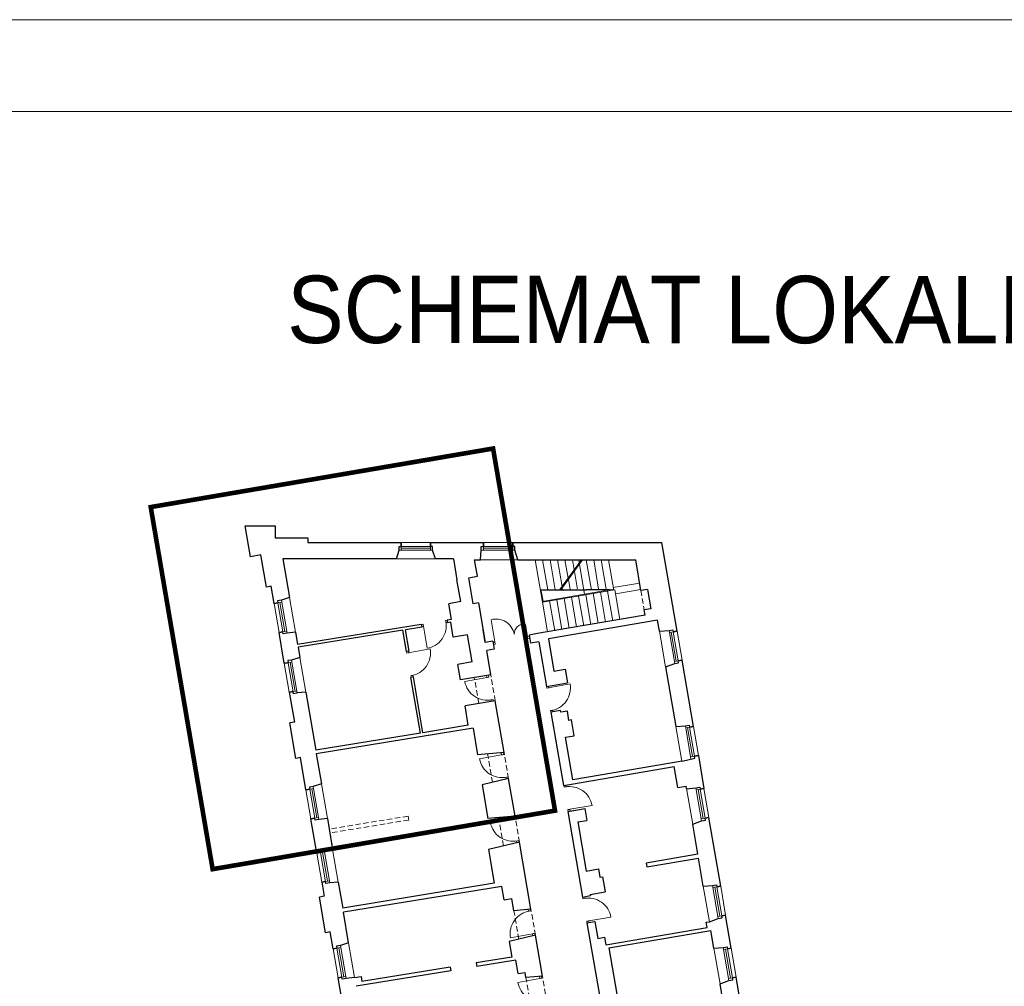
# Model space of a CAD drawing. Header units: centimetres. Extents: x 690840 to 714026, y 27673 to 40762.
# Tile 47 of 162: x 695279 to 695467, y 40578 to 40762. Entities that reach past the tile are written whole.
import ezdxf

# ---------------------------------------------------------------- set-up
doc = ezdxf.new("R2010")
doc.units = ezdxf.units.CM
doc.linetypes.add('DASHED', pattern=[19.05, 12.7, -6.35])
for name, color, linetype, lineweight in [('Drzwi i okna', 51, 'Continuous', 9), ('Opis', 102, 'Continuous', 9), ('Przekrojowa', 253, 'Continuous', 25), ('Ramka', 255, 'Continuous', 9), ('S3_obrys zakresu', 1, 'Continuous', 5), ('Widokowa', 140, 'Continuous', 9)]:
    doc.layers.add(name, color=color, linetype=linetype, lineweight=lineweight)
doc.layers.add('Obrys powierzchni', color=50, linetype='Continuous', lineweight=9, plot=False)
doc.styles.add('ARIELCE', font='arial.ttf', dxfattribs={"width": 0.9})

# ---------------------------------------------------------------- blocks, each defined once
blk = doc.blocks.new('zw$2918')
at = {"layer": 'Drzwi i okna', "color": 0}
for p, q in [((677.6, -373.9), (670.5, -375.1)), ((679, -382.8), (677.6, -373.9)), ((763.4, -360), (769.2, -359.1)), ((764.8, -368.9), (763.4, -360)), ((764.7, -367.9), (770.3, -367)), ((950.2, -441.6), (936.3, -357.3)), ((671.9, -383), (678.9, -381.8)), ((678.9, -381.8), (692.5, -466.2)), ((1076.8, -429.8), (1067.9, -376)), ((950.2, -441.6), (943.7, -442.7)), ((950.2, -441.6), (951.7, -450.5)), ((1075.3, -420.9), (1081.8, -419.8)), ((1075.3, -420.9), (1076.8, -429.8)), ((1076.8, -429.8), (1083.3, -428.7)), ((615.9, -484.8), (614.8, -478.3)), ((624.8, -483.3), (615.9, -484.8)), ((620.3, -484.1), (704.4, -468.5)), ((623.8, -483.5), (622.7, -477)), ((951.7, -450.5), (945.2, -451.6)), ((639.5, -569), (630.7, -570.5)), ((630.7, -570.5), (631.8, -576.8)), ((639.7, -575.5), (638.6, -569.1)), ((920.3, -577.2), (836.2, -592.7)), ((919, -570.3), (920.3, -577.2)), ((919.3, -577.4), (928.1, -575.7)), ((928.1, -575.7), (926.8, -568.6)), ((1148.8, -617.6), (1147.7, -611.1)), ((1157.7, -616.2), (1148.8, -617.6)), ((1153.2, -616.9), (1237.4, -602)), ((1156.7, -616.3), (1155.6, -609.8)), ((935, -662.8), (943.9, -661.2)), ((936, -662.7), (937, -668.3)), ((943.9, -661.2), (944.9, -667)), ((1171.8, -701.9), (1162.9, -703.4)), ((1162.9, -703.4), (1164, -709.8)), ((1171.8, -708.5), (1170.8, -702.1)), ((976.6, -872), (892.5, -887.5)), ((975.4, -865.1), (976.6, -872)), ((975.6, -872.2), (984.5, -870.6)), ((984.5, -870.6), (983.2, -863.5)), ((991.4, -957.7), (1000.2, -956.1)), ((992.3, -957.5), (993.4, -963.1)), ((1000.2, -956.1), (1001.3, -961.8)), ((1214.4, -995), (1213.3, -988.5)), ((1223.3, -993.5), (1214.4, -995)), ((1222.3, -993.7), (1221.2, -987.2)), ((1237.4, -1079.3), (1228.5, -1080.7)), ((1228.5, -1080.7), (1229.6, -1087.1)), ((1236.4, -1079.4), (1320.8, -1065.5)), ((1237.5, -1085.8), (1236.4, -1079.4)), ((1018.1, -1114.5), (934, -1130)), ((1016.6, -1106.5), (1018.1, -1114.5)), ((1017.1, -1114.7), (1026, -1113.1)), ((1026, -1113.1), (1024.7, -1106)), ((1032.8, -1200.2), (1041.7, -1198.5)), ((1041.7, -1198.5), (1042.8, -1204.4)), ((1033.8, -1200), (1035, -1206.3)), ((1286.2, -1419.9), (1285.2, -1413.4)), ((1295.1, -1418.5), (1286.2, -1419.9)), ((1294.1, -1418.6), (1293, -1412.1)), ((1079.3, -1467.8), (1078.1, -1461.3)), ((1087.1, -1466.4), (1086.1, -1460.7)), ((1078.3, -1468), (1087.1, -1466.4)), ((1308.2, -1504.4), (1392.6, -1490.5)), ((1309.2, -1504.2), (1300.4, -1505.7)), ((1300.4, -1505.7), (1301.4, -1512.1)), ((1309.3, -1510.8), (1308.2, -1504.4)), ((1094.6, -1553.4), (1010.4, -1568.4)), ((1093.6, -1553.5), (1102.4, -1552)), ((1095.9, -1561.1), (1094.6, -1553.4)), ((1102.4, -1552), (1103.7, -1559.1)), ((1122.3, -1723.7), (1038.2, -1739.1)), ((1120.8, -1715.6), (1122.3, -1723.7)), ((1121.3, -1723.8), (1130.1, -1722.2)), ((1130.1, -1722.2), (1128.8, -1714.9))]:
    blk.add_line(p, q, dxfattribs=at)
at = {"layer": 'Drzwi i okna', "color": 0, "ltscale": 1.6}
for centre, radius, start, end in [((678.9, -380.6), 86.7, 279.0709, 10.6815), ((954.4, -427), 72.1, 11.9188, 104.5567), ((1059.5, -409.7), 34.7, 75.9366, 184.1291), ((619.1, -484.5), 86.7, 278.9985, 10.6091), ((921.5, -577.1), 86.7, 190.2929, 281.9036), ((1152, -617.3), 86.7, 278.5629, 10.1735), ((977.9, -872), 86.7, 190.2929, 281.9036), ((1235.2, -1079.4), 86.7, 9.2331, 100.8437), ((1019.4, -1114.5), 86.7, 190.2929, 281.9036), ((1307, -1504.4), 86.7, 9.2331, 100.8437), ((1095.7, -1553), 86.7, 98.6519, 190.2626), ((1123.5, -1723.6), 86.7, 190.2929, 281.9036)]:
    blk.add_arc(centre, radius, start, end, dxfattribs=at)
at = {"layer": 'Drzwi i okna', "color": 0}
for centre, start, end in [((755.5, -366), 187.546, 190.8446), ((621.9, -492.7), 278.1438, 281.4424), ((937.8, -653.4), 98.7681, 102.0666), ((1154.7, -625.5), 277.7082, 281.0068), ((994.1, -948.3), 98.7681, 102.0666), ((1220.4, -1002.9), 277.7082, 281.0068), ((1035.6, -1190.7), 98.7681, 102.0666), ((1292.2, -1427.9), 277.7082, 281.0068), ((1084.2, -1475.9), 278.4889, 281.7875), ((1139.7, -1799.9), 98.7681, 102.0666)]:
    blk.add_arc(centre, 78.2, start, end, dxfattribs=at)
at = {"layer": 'Przekrojowa', "color": 0, "ltscale": 1.6}
for p, q in [((20.1, -117.3), (0, 0)), ((0, 0), (115, 0)), ((115, 0), (115, -45)), ((115, -45), (239, -45)), ((239, -45), (239, -63)), ((239, -63), (594, -63)), ((706, -63), (907, -63)), ((1019, -63), (1586.8, -63)), ((1644.6, -401), (1586.8, -63)), ((60.2, -110.4), (20.1, -117.3)), ((81.1, -232.8), (60.2, -110.4)), ((575.7, -125), (586.2, -92.8)), ((724.3, -125), (713.8, -92.8)), ((896.4, -129.9), (899.2, -92.8)), ((1038.1, -129.9), (1026.8, -92.8)), ((575.7, -125), (143.8, -125)), ((143.8, -125), (169.2, -273.1)), ((792.8, -125), (724.3, -125)), ((792.8, -125), (806.6, -205.4)), ((884.5, -192.1), (873.9, -129.9)), ((873.9, -129.9), (896.4, -129.9)), ((1038.1, -129.9), (1048.7, -129.9)), ((1048.7, -129.9), (1487.3, -129.9)), ((1506.9, -246.1), (1487.3, -129.9)), ((820.8, -288.6), (806.6, -205.4)), ((852, -197.7), (884.5, -192.1)), ((868.8, -296.3), (852, -197.7)), ((98.9, -229.8), (81.1, -232.8)), ((110.2, -295.8), (98.9, -229.8)), ((1531.7, -241.8), (1506.9, -246.1)), ((1531.7, -241.8), (1544.4, -315.9)), ((169.2, -273.1), (138.2, -283.2)), ((820.8, -288.6), (776, -296.3)), ((786.2, -356.1), (776, -296.3)), ((888.5, -292.9), (868.8, -296.3)), ((888.5, -292.9), (914.4, -444.3)), ((1544.4, -315.9), (1519.4, -320.2)), ((1522.7, -340.3), (1519.4, -320.2)), ((786.2, -356.1), (769.2, -358.9)), ((769.2, -358.9), (770.9, -369)), ((782.8, -367), (770.9, -369)), ((792.5, -424.2), (782.8, -367)), ((1570.5, -359.3), (1154.5, -430.4)), ((1522.7, -340.3), (1231.6, -390.1)), ((1577.8, -400.7), (1570.5, -359.3)), ((149.1, -523.5), (129, -406.2)), ((191.8, -405.2), (159.6, -408.7)), ((191.8, -405.2), (199.8, -452.3)), ((670.5, -375.1), (199.8, -452.3)), ((600.2, -397), (201.5, -462.3)), ((614.1, -478.4), (600.2, -397)), ((672.2, -385.2), (610.1, -395.3)), ((624, -476.8), (610.1, -395.3)), ((670.5, -375.1), (672.2, -385.2)), ((914.4, -444.3), (906.1, -395.8)), ((1112.7, -410.4), (1081.1, -415.8)), ((1231.6, -390.1), (1112.7, -410.4)), ((1577.8, -400.7), (1613.9, -398.4)), ((846.8, -414.9), (792.5, -424.2)), ((864.5, -518.4), (846.8, -414.9)), ((943.1, -439.4), (914.4, -444.3)), ((943.1, -439.4), (948.3, -470)), ((1081.1, -415.8), (1086.3, -446.4)), ((1117.9, -441), (1086.3, -446.4)), ((1117.9, -441), (1147.1, -611.2)), ((1154.5, -430.4), (1175.6, -553.6)), ((201.5, -462.3), (208.1, -500.8)), ((624, -476.8), (614.1, -478.4)), ((948.3, -470), (919.7, -474.9)), ((935.4, -567.2), (919.7, -474.9)), ((208.1, -500.8), (177.1, -510.9)), ((864.5, -518.4), (810.2, -527.7)), ((1600.9, -536.9), (1635.4, -524.1)), ((1706.6, -763.8), (1663.4, -511.4)), ((820.4, -586.8), (810.2, -527.7)), ((1175.6, -553.6), (1218.5, -546.3)), ((1218.5, -546.3), (1227.3, -597.5)), ((1600.9, -536.9), (1639.6, -763.5)), ((640.8, -575.3), (631, -576.9)), ((667.3, -789.3), (631, -576.9)), ((677.2, -787.7), (640.8, -575.3)), ((935.4, -567.2), (820.4, -586.8)), ((1147.1, -611.2), (1227.3, -597.5)), ((168, -633.9), (187.4, -747.3)), ((230.7, -632.9), (198.5, -636.4)), ((230.7, -632.9), (268.6, -854.6)), ((952.3, -665.7), (837.2, -685.4)), ((986, -863), (952.3, -665.7)), ((849.8, -759.3), (837.2, -685.4)), ((1201.3, -703.4), (1164, -709.8)), ((1164, -709.8), (1211.7, -988.7)), ((1202.4, -709.9), (1201.3, -703.4)), ((1226.8, -705.7), (1202.4, -709.9)), ((1232.8, -740.6), (1226.8, -705.7)), ((187.4, -747.3), (169.6, -750.3)), ((1242.7, -738.9), (1232.8, -740.6)), ((1253, -799.1), (1242.7, -738.9)), ((192.7, -885.4), (169.6, -750.3)), ((867.8, -770.8), (271, -868.7)), ((849.8, -759.3), (677.2, -787.7)), ((867.8, -770.8), (885.2, -872.3)), ((1639.6, -763.5), (1676, -761.1)), ((667.3, -789.3), (268.6, -854.6)), ((1182.4, -817.2), (1182.4, -817.2)), ((1219.4, -804.8), (1253, -799.1)), ((1247.4, -967.4), (1219.4, -804.8)), ((210.4, -882.3), (192.7, -885.4)), ((231.5, -1005.5), (210.4, -882.3)), ((271, -868.7), (290.5, -982.8)), ((986, -863), (885.2, -872.3)), ((1663.3, -896.3), (1247.4, -967.4)), ((1725.5, -874.2), (1747, -1000.4)), ((1242.1, -983.5), (1633.1, -916.7)), ((1646.8, -996.7), (1633.1, -916.7)), ((1002.9, -961.6), (902.6, -986)), ((1027.5, -1105.5), (1002.9, -961.6)), ((290.5, -982.8), (259.5, -992.9)), ((902.6, -986), (924.6, -1115)), ((1211.7, -988.7), (1242.1, -983.5)), ((1646.8, -996.7), (1679.4, -991.1)), ((1681, -1001), (1679.4, -991.1)), ((1681, -1001), (1716.4, -997.7)), ((1228.6, -1087.3), (1259, -1082.1)), ((1228.6, -1087.3), (1248.8, -1083.8)), ((1259, -1082.1), (1293.5, -1076.2)), ((1293.5, -1076.2), (1301.3, -1121.5)), ((272.8, -1247), (250.4, -1115.9)), ((313.1, -1114.9), (280.9, -1118.4)), ((313.1, -1114.9), (331.8, -1224.3)), ((1027.5, -1105.5), (924.6, -1115)), ((1228.6, -1087.3), (1284.5, -1413.5)), ((1266.8, -1127.4), (1301.3, -1121.5)), ((1704.1, -1135.7), (1737.9, -1123.4)), ((1810.6, -1372), (1765.9, -1110.8)), ((1266.8, -1127.4), (1298.9, -1314.7)), ((1723.7, -1250.3), (1704.1, -1135.7)), ((331.8, -1224.3), (300.8, -1234.4)), ((328.7, -1206.3), (331.8, -1224.3)), ((1044.3, -1204), (926.5, -1232.8)), ((926.5, -1232.8), (948.4, -1361.1)), ((1088.2, -1460.3), (1044.3, -1204)), ((1723.7, -1250.3), (1526.9, -1284)), ((1529.3, -1298.8), (1726.2, -1265.1)), ((1744.4, -1371.7), (1726.2, -1265.1)), ((1298.9, -1314.7), (1345.2, -1306.8)), ((1345.2, -1306.8), (1350.6, -1338.3)), ((1526.9, -1284), (1529.3, -1298.8)), ((1350.6, -1338.3), (1360.5, -1336.6)), ((1360.5, -1336.6), (1370.3, -1393.8)), ((291.7, -1357.4), (300.8, -1410.7)), ((354.4, -1356.4), (322.2, -1359.9)), ((354.4, -1356.4), (371.4, -1455.7)), ((948.4, -1361.1), (371.4, -1455.7)), ((977.1, -1372.9), (374.1, -1471.7)), ((985.8, -1424), (977.1, -1372.9)), ((1744.4, -1371.7), (1780, -1369.3)), ((300.8, -1410.7), (283, -1413.7)), ((306.3, -1549.7), (283, -1413.7)), ((985.8, -1424), (1015.4, -1419)), ((1023.5, -1466.3), (1015.4, -1419)), ((1284.5, -1413.5), (1314.9, -1408.3)), ((1314.1, -1403.4), (1370.3, -1393.8)), ((1314.1, -1403.4), (1314.9, -1408.3)), ((1088.2, -1460.3), (1023.5, -1466.3)), ((394, -1588), (374.1, -1471.7)), ((1767.7, -1507.6), (1801.4, -1495)), ((1851, -1608.5), (1829.5, -1482.4)), ((1301.4, -1512.1), (1331.8, -1506.9)), ((1301.4, -1512.1), (1349.9, -1795)), ((1331.8, -1506.9), (1342.8, -1571)), ((1373.3, -1595.2), (1759.2, -1529.2)), ((1755.8, -1509.6), (1767.7, -1507.6)), ((1759.2, -1529.2), (1755.8, -1509.6)), ((324, -1546.7), (306.3, -1549.7)), ((335, -1610.7), (324, -1546.7)), ((1105, -1558.9), (1005.9, -1583.1)), ((1131.6, -1714.6), (1105, -1558.9)), ((1342.8, -1571), (1368.4, -1566.6)), ((1368.4, -1566.6), (1373.3, -1595.2)), ((1385.2, -1607.3), (1773.4, -1541)), ((1784.9, -1608.2), (1773.4, -1541)), ((394, -1588), (363, -1598.1)), ((1005.9, -1583.1), (1016, -1642.1)), ((1385.2, -1607.3), (1415.4, -1783.7)), ((1784.9, -1608.2), (1820.4, -1605.9)), ((1016, -1642.1), (879.6, -1664.5)), ((780.9, -1680.6), (444.6, -1735.8)), ((780.9, -1680.6), (783.3, -1694.4)), ((879.6, -1664.5), (882, -1678.3)), ((1030.2, -1654), (882, -1678.3)), ((1039, -1705.1), (1030.2, -1654)), ((375.3, -1846.3), (353.9, -1721.1)), ((416.6, -1720.1), (384.4, -1723.7)), ((416.6, -1720.1), (441.3, -1716.1)), ((783.3, -1694.4), (422.3, -1753.6)), ((441.3, -1716.1), (444.6, -1735.8)), ((1039, -1705.1), (1065.6, -1700.6)), ((1069, -1720.4), (1065.6, -1700.6)), ((1131.6, -1714.6), (1069, -1720.4)), ((1907.2, -1936.8), (1869.9, -1718.9)), ((1808.1, -1744.1), (1841.9, -1731.6)), ((1834, -1895.8), (1808.1, -1744.1))]:
    blk.add_line(p, q, dxfattribs=at)
at = {"layer": 'Przekrojowa', "color": 0}
for p, q in [((594, -78), (594, -63)), ((594, -63), (594, -78)), ((706, -78), (706, -63)), ((706, -63), (706, -78)), ((907, -78), (907, -63)), ((907, -63), (907, -78)), ((1019, -78), (1019, -63)), ((1019, -63), (1019, -78)), ((586.2, -92.8), (586.2, -78)), ((586.2, -78), (594, -78)), ((713.8, -78), (706, -78)), ((713.8, -92.8), (713.8, -78)), ((899.2, -92.8), (899.2, -78)), ((899.2, -78), (907, -78)), ((1026.8, -78), (1019, -78)), ((1026.8, -92.8), (1026.8, -78)), ((124.9, -293.3), (110.2, -295.8)), ((110.2, -295.8), (124.9, -293.3)), ((138.2, -283.2), (123.6, -285.7)), ((123.6, -285.7), (124.9, -293.3)), ((143.8, -403.7), (129, -406.2)), ((129, -406.2), (143.8, -403.7)), ((145.1, -411.4), (143.8, -403.7)), ((159.7, -408.9), (145.1, -411.4)), ((1613.9, -398.4), (1628.5, -395.9)), ((1628.5, -395.9), (1629.8, -403.6)), ((1629.8, -403.6), (1644.6, -401)), ((1644.6, -401), (1629.8, -403.6)), ((163.8, -521), (149.1, -523.5)), ((149.1, -523.5), (163.8, -521)), ((177.1, -510.9), (162.5, -513.3)), ((162.5, -513.3), (163.8, -521)), ((1635.4, -524.1), (1650, -521.6)), ((1648.7, -513.9), (1663.4, -511.4)), ((1663.4, -511.4), (1648.7, -513.9)), ((1650, -521.6), (1648.7, -513.9)), ((182.7, -631.4), (168, -633.9)), ((168, -633.9), (182.7, -631.4)), ((184, -639.1), (182.7, -631.4)), ((198.6, -636.6), (184, -639.1)), ((1676, -761.1), (1690.5, -758.6)), ((1690.5, -758.6), (1691.9, -766.3)), ((1691.9, -766.3), (1706.6, -763.8)), ((1706.6, -763.8), (1691.9, -766.3)), ((1663.3, -896.3), (1712, -884.4)), ((1710.7, -876.7), (1725.5, -874.2)), ((1725.5, -874.2), (1710.7, -876.7)), ((1712, -884.4), (1710.7, -876.7)), ((246.2, -1003), (231.5, -1005.5)), ((231.5, -1005.5), (246.2, -1003)), ((259.5, -992.9), (244.9, -995.4)), ((244.9, -995.4), (246.2, -1003)), ((1716.4, -997.7), (1731, -995.2)), ((1731, -995.2), (1732.3, -1002.9)), ((1732.3, -1002.9), (1747, -1000.4)), ((1747, -1000.4), (1732.3, -1002.9)), ((265.1, -1113.4), (250.4, -1115.9)), ((250.4, -1115.9), (265.1, -1113.4)), ((266.4, -1121.1), (265.1, -1113.4)), ((281, -1118.6), (266.4, -1121.1)), ((1737.9, -1123.4), (1752.5, -1120.9)), ((1751.2, -1113.3), (1765.9, -1110.8)), ((1765.9, -1110.8), (1751.2, -1113.3)), ((1752.5, -1120.9), (1751.2, -1113.3)), ((300.8, -1234.4), (286.2, -1236.8)), ((286.2, -1236.8), (287.5, -1244.5)), ((287.5, -1244.5), (272.8, -1247)), ((272.8, -1247), (287.5, -1244.5)), ((306.4, -1354.9), (291.7, -1357.4)), ((291.7, -1357.4), (306.4, -1354.9)), ((307.7, -1362.6), (306.4, -1354.9)), ((322.3, -1360.1), (307.7, -1362.6)), ((1780, -1369.3), (1794.5, -1366.8)), ((1794.5, -1366.8), (1795.9, -1374.5)), ((1795.9, -1374.5), (1810.6, -1372)), ((1810.6, -1372), (1795.9, -1374.5)), ((1801.4, -1495), (1816, -1492.5)), ((1814.7, -1484.9), (1829.5, -1482.4)), ((1829.5, -1482.4), (1814.7, -1484.9)), ((1816, -1492.5), (1814.7, -1484.9)), ((349.7, -1608.2), (335, -1610.7)), ((335, -1610.7), (349.7, -1608.2)), ((363, -1598.1), (348.4, -1600.6)), ((348.4, -1600.6), (349.7, -1608.2)), ((1820.4, -1605.9), (1835, -1603.4)), ((1835, -1603.4), (1836.3, -1611.1)), ((1836.3, -1611.1), (1851, -1608.5)), ((1851, -1608.5), (1836.3, -1611.1)), ((368.6, -1718.6), (353.9, -1721.1)), ((353.9, -1721.1), (368.6, -1718.6)), ((369.9, -1726.3), (368.6, -1718.6)), ((384.5, -1723.8), (369.9, -1726.3)), ((1855.2, -1721.5), (1869.9, -1718.9)), ((1869.9, -1718.9), (1855.2, -1721.5)), ((1856.5, -1729.1), (1855.2, -1721.5)), ((1841.9, -1731.6), (1856.5, -1729.1))]:
    blk.add_line(p, q, dxfattribs=at)
at = {"layer": 'Widokowa', "color": 0, "ltscale": 1.6}
for p, q in [((706, -63), (594, -63)), ((1019, -63), (907, -63)), ((724.3, -125), (575.7, -125)), ((1038.1, -129.9), (896.4, -129.9)), ((1104.1, -129.9), (1131.6, -290.7)), ((1132.5, -129.9), (1152, -243.5)), ((1160.9, -129.9), (1180.3, -243.2)), ((1189.3, -129.9), (1206.7, -231.2)), ((1198.1, -242.9), (1280.4, -129.9)), ((1202.6, -243.2), (1285, -129.9)), ((1217.7, -129.9), (1229.7, -199.6)), ((1246.2, -129.9), (1252.7, -168)), ((1270.2, -129.9), (1272.1, -141.3)), ((1273, -146.5), (1292.4, -260.2)), ((1298.6, -129.9), (1318.2, -244.7)), ((1327, -129.9), (1346, -241.4)), ((1355.4, -129.9), (1374.4, -241.1)), ((1383.8, -129.9), (1403.3, -244.3)), ((1253.6, -173.2), (1265.4, -242.3)), ((1230.6, -204.8), (1237, -242.6)), ((1401.5, -234.5), (1501.9, -217.7)), ((1123.6, -243.8), (1402.8, -240.8)), ((1124.1, -246.8), (1387.5, -243.9)), ((1134.1, -287.3), (1127.1, -246.8)), ((1387.5, -243.9), (1131.1, -287.8)), ((1407.6, -243.5), (1131.6, -290.7)), ((1207.6, -236.4), (1208.7, -242.9)), ((1324.8, -257.7), (1344.2, -370.8)), ((1352.4, -253), (1371.8, -366.1)), ((1380, -248.3), (1399.4, -361.4)), ((1407.6, -243.5), (1427, -356.7)), ((1410.2, -258.4), (1506.2, -242.4)), ((110.2, -295.8), (129, -406.2)), ((169.2, -273.1), (191.8, -405.2)), ((1131.6, -290.7), (1151, -403.9)), ((1159.2, -286), (1178.6, -399.2)), ((1186.8, -281.3), (1206.2, -394.4)), ((1214.4, -276.6), (1233.8, -389.7)), ((1242, -271.9), (1261.4, -385)), ((1269.6, -267.1), (1289, -380.3)), ((1297.2, -262.4), (1316.6, -375.6)), ((1600.9, -536.9), (1577.8, -400.7)), ((1663.4, -511.4), (1644.6, -401)), ((149.1, -523.5), (168, -633.9)), ((208.1, -500.8), (230.7, -632.9)), ((1662.4, -896.5), (1639.6, -763.5)), ((1725.5, -874.2), (1706.6, -763.8)), ((231.5, -1005.5), (250.4, -1115.9)), ((290.5, -982.8), (313.1, -1114.9)), ((1704.1, -1135.7), (1680.9, -1000.1)), ((1765.9, -1110.8), (1747, -1000.4)), ((331.8, -1224.3), (354.4, -1356.4)), ((272.8, -1247), (291.7, -1357.4)), ((1767.6, -1507.4), (1744.4, -1371.7)), ((1829.5, -1482.4), (1810.6, -1372)), ((335, -1610.7), (353.9, -1721.1)), ((394, -1588), (416.6, -1720.1)), ((1808.1, -1744.1), (1784.9, -1608.2)), ((1869.9, -1718.9), (1851, -1608.5))]:
    blk.add_line(p, q, dxfattribs=at)
at = {"layer": 'Widokowa', "color": 0}
for p, q in [((586.2, -92.8), (713.8, -92.8)), ((593.8, -78), (706, -78)), ((594, -78), (594, -92.8)), ((594, -85.4), (706, -85.4)), ((706, -78), (706, -92.8)), ((899.2, -92.8), (1026.8, -92.8)), ((906.8, -78), (1019, -78)), ((907, -78), (907, -92.8)), ((907, -85.4), (1019, -85.4)), ((1019, -78), (1019, -92.8)), ((124.9, -293.3), (139.5, -290.8)), ((143.8, -403.9), (124.9, -293.3)), ((151.1, -402.5), (132.2, -292.1)), ((159.7, -408.9), (138.2, -283.2)), ((143.8, -403.7), (158.4, -401.2)), ((1613.9, -398.4), (1635.4, -524.1)), ((1629.8, -403.6), (1615.2, -406)), ((1622.5, -404.8), (1641.4, -515.2)), ((1629.8, -403.3), (1648.7, -513.9)), ((163.8, -521), (178.4, -518.5)), ((182.7, -631.6), (163.8, -521)), ((190, -630.2), (171.1, -519.8)), ((198.6, -636.6), (177.1, -510.9)), ((1648.7, -513.9), (1634.1, -516.4)), ((182.7, -631.4), (197.3, -628.9)), ((1676, -761.1), (1697.5, -886.9)), ((1691.9, -766.3), (1677.3, -768.8)), ((1684.6, -767.5), (1703.4, -877.9)), ((1691.8, -766.1), (1710.7, -876.7)), ((1710.7, -876.7), (1696.1, -879.2)), ((246.2, -1003), (260.8, -1000.5)), ((265.2, -1113.6), (246.2, -1003)), ((272.4, -1112.2), (253.5, -1001.8)), ((281, -1118.6), (259.5, -992.9)), ((1716.4, -997.7), (1737.9, -1123.4)), ((1732.3, -1002.9), (1717.7, -1005.4)), ((1725, -1004.1), (1743.9, -1114.5)), ((1732.3, -1002.6), (1751.2, -1113.3)), ((265.1, -1113.4), (279.7, -1110.9)), ((1751.2, -1113.3), (1736.6, -1115.8)), ((322.3, -1360.1), (300.8, -1234.4)), ((287.5, -1244.5), (302.1, -1242)), ((306.5, -1355.1), (287.5, -1244.5)), ((313.7, -1353.7), (294.8, -1243.3)), ((306.4, -1354.9), (321, -1352.4)), ((1780, -1369.3), (1801.4, -1495)), ((1795.9, -1374.5), (1781.3, -1377)), ((1788.6, -1375.7), (1807.4, -1486.1)), ((1795.8, -1374.3), (1814.7, -1484.9)), ((1814.7, -1484.9), (1800.1, -1487.4)), ((349.7, -1608.2), (364.3, -1605.7)), ((368.7, -1718.9), (349.7, -1608.2)), ((375.9, -1717.4), (357, -1607)), ((384.5, -1723.8), (363, -1598.1)), ((1820.4, -1605.9), (1841.9, -1731.6)), ((1836.3, -1611.1), (1821.7, -1613.6)), ((1836.3, -1610.8), (1855.2, -1721.5)), ((1829, -1612.3), (1847.9, -1722.7)), ((368.6, -1718.6), (383.2, -1716.1)), ((1855.2, -1721.5), (1840.6, -1724))]:
    blk.add_line(p, q, dxfattribs=at)
at = {"layer": 'Widokowa', "color": 0, "linetype": 'DASHED', "ltscale": 1.6}
for p, q in [((1506.9, -246.1), (1519.4, -320.2)), ((890.3, -675.7), (871.9, -578)), ((952.3, -665.7), (935.4, -567.2)), ((941.8, -976.5), (923.4, -868.8)), ((1002.9, -961.6), (986, -863)), ((620.2, -1105.5), (319.9, -1154.8)), ((622.8, -1120.3), (322.5, -1169.5)), ((620.2, -1105.5), (622.8, -1120.3)), ((983.2, -1218.9), (964.8, -1111.3)), ((1044.3, -1204), (1027.5, -1105.5)), ((1105, -1558.9), (1088.2, -1460.3)), ((1042, -1574.3), (1023.5, -1466.3)), ((1087.4, -1828.1), (1069, -1720.4)), ((1148.5, -1813.2), (1131.6, -1714.6))]:
    blk.add_line(p, q, dxfattribs=at)

msp = doc.modelspace()

# ---------------------------------------------------------------- linework, layer by layer
at = {"layer": 'Obrys powierzchni', "ltscale": 1.6}
for points in [[(693552.62, 40762.32), (695652.62, 40762.32), (695652.62, 39277.32), (693552.62, 39277.32)], [(693570.12, 40744.82), (695635.12, 40744.82), (695635.12, 39294.82), (693570.12, 39294.82)]]:
    msp.add_lwpolyline(points, close=True, dxfattribs=at)
at = {"layer": 'S3_obrys zakresu', "color": 1, "ltscale": 1.6, "true_color": 0xff0000, "const_width": 0.877}
msp.add_lwpolyline([(695304.26, 40669.51), (695369.43, 40680.66), (695381.22, 40611.7), (695316.05, 40600.56)], close=True, dxfattribs=at)

# ---------------------------------------------------------------- block references
at = {"layer": 'Ramka', "color": 251, "xscale": 0.05, "yscale": 0.05, "zscale": 0.05}
msp.add_blockref('zw$2918', (695322.23, 40665.93), dxfattribs=at)

# ---------------------------------------------------------------- texts
at = {"layer": 'Opis', "insert": (695330.24, 40713.58), "char_height": 14, "width": 724.063, "attachment_point": 1, "rotation": 359.981, "style": 'ARIELCE'}
msp.add_mtext('\\pxsm1,ql;{\\fArial|b0|i0|c238|p34;\\H0.916668x;SCHEMAT LOKALIZACYJNY}', dxfattribs=at)

doc.saveas('drawing.dxf')
